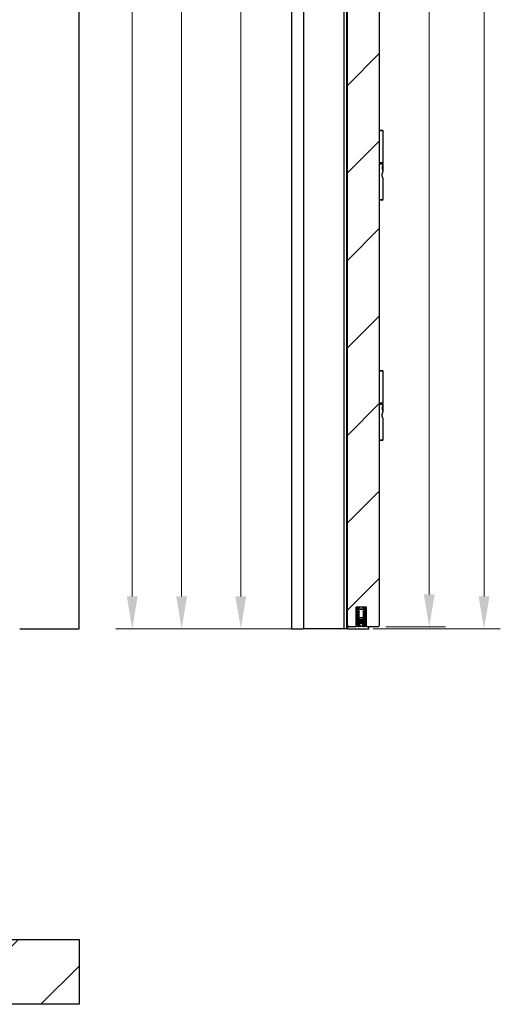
# Model space of a CAD drawing. Header units: millimetres. Extents: x -6500 to 4200, y 0 to 5940.
# Tile 136 of 157: x 1452 to 2192, y 2697 to 4213. Entities that reach past the tile are written whole.
import ezdxf

# ---------------------------------------------------------------- set-up
doc = ezdxf.new("R2010")
doc.units = ezdxf.units.MM
doc.layers.get('Defpoints').update_dxf_attribs({"color": 250})
for name, color, linetype in [('1', 250, 'Continuous'), ('152', 250, 'Continuous'), ('160', 250, 'Continuous')]:
    doc.layers.add(name, color=color, linetype=linetype)
doc.styles.add('Times New Roman', font='times.ttf')
doc.dimstyles.get("Standard").update_dxf_attribs({"dimtxt": 0.18, "dimasz": 0.18, "dimexe": 0.18, "dimexo": 0.0625, "dimgap": 0.09, "dimtad": 0, "dimtih": 1, "dimtoh": 1, "dimdec": 4, "dimzin": 0, "dimdsep": 46, "dimtxsty": 'Standard', "dimcen": 0.09, "dimadec": 0, "dimazin": 0, "dimtfac": 1, "dimtdec": 4, "dimtofl": 0, "dimtmove": 0, "dimatfit": 3, "dimfxl": 1, "dimtolj": 1, "dimtzin": 0, "dimarcsym": 0})

# ---------------------------------------------------------------- blocks, each defined once
blk = doc.blocks.new('_U4')
at = {"layer": '1', "linetype": 'Continuous', "lineweight": 13, "transparency": 16777216}
for p, q in [((1889.8, 5288.8), (1767.1, 5288.8)), ((1792.1, 5238.8), (1792.1, 3324.8)), ((1910.7, 3274.8), (1767.1, 3274.8))]:
    blk.add_line(p, q, dxfattribs=at)
at = {"layer": '1', "linetype": 'Continuous', "lineweight": 70, "transparency": 16777216}
for points in [[(1783.7, 5238.8), (1800.4, 5238.8), (1792.1, 5288.8)], [(1783.7, 3324.8), (1800.4, 3324.8), (1792.1, 3274.8)]]:
    blk.add_solid(points, dxfattribs=at)
at = {"layer": 'Defpoints', "color": 0, "linetype": 'Continuous', "lineweight": 70, "transparency": 16777216}
for p in [(1901.8, 5288.8), (1792.1, 3274.8), (1922.7, 3274.8)]:
    blk.add_point(p, dxfattribs=at)
at = {"layer": '1', "linetype": 'Continuous', "lineweight": -3, "transparency": 16777216, "insert": (1731.2, 4235.2), "char_height": 40, "attachment_point": 1, "rotation": 90, "style": 'Times New Roman'}
blk.add_mtext('\\A1;Ow', dxfattribs=at)
blk = doc.blocks.new('_U6')
at = {"layer": '1', "linetype": 'Continuous', "lineweight": 13, "transparency": 16777216}
for p, q in [((1990.2, 5420.8), (2191.6, 5420.8)), ((2166.6, 3324.8), (2166.6, 5370.8)), ((1995.7, 3274.8), (2191.6, 3274.8))]:
    blk.add_line(p, q, dxfattribs=at)
at = {"layer": '1', "linetype": 'Continuous', "lineweight": 70, "transparency": 16777216}
for points in [[(2158.3, 5370.8), (2175, 5370.8), (2166.6, 5420.8)], [(2158.3, 3324.8), (2175, 3324.8), (2166.6, 3274.8)]]:
    blk.add_solid(points, dxfattribs=at)
at = {"layer": 'Defpoints', "color": 0, "linetype": 'Continuous', "lineweight": 70, "transparency": 16777216}
for p in [(1978.2, 5420.8), (2166.6, 5420.8), (1983.7, 3274.8)]:
    blk.add_point(p, dxfattribs=at)
at = {"layer": '1', "linetype": 'Continuous', "lineweight": -3, "transparency": 16777216, "insert": (2106.6, 4261.1), "char_height": 40, "attachment_point": 1, "rotation": 90, "style": 'Times New Roman'}
blk.add_mtext('\\A1;{\\C18;Hz\\C1;  }', dxfattribs=at)
blk = doc.blocks.new('_U8')
at = {"layer": '1', "linetype": 'Continuous', "lineweight": 13, "transparency": 16777216}
for p, q in [((2009.9, 5307.8), (2107.2, 5307.8)), ((2082.2, 5257.8), (2082.2, 3327.8)), ((2015.4, 3277.8), (2107.2, 3277.8))]:
    blk.add_line(p, q, dxfattribs=at)
at = {"layer": '1', "linetype": 'Continuous', "lineweight": 70, "transparency": 16777216}
for points in [[(2073.9, 5257.8), (2090.5, 5257.8), (2082.2, 5307.8)], [(2073.9, 3327.8), (2090.5, 3327.8), (2082.2, 3277.8)]]:
    blk.add_solid(points, dxfattribs=at)
at = {"layer": 'Defpoints', "color": 0, "linetype": 'Continuous', "lineweight": 70, "transparency": 16777216}
for p in [(1997.9, 5307.8), (2003.4, 3277.8), (2082.2, 3277.8)]:
    blk.add_point(p, dxfattribs=at)
at = {"layer": '1', "linetype": 'Continuous', "lineweight": -3, "transparency": 16777216, "insert": (2021.4, 4264.6), "char_height": 40, "attachment_point": 1, "rotation": 90, "style": 'Times New Roman'}
blk.add_mtext('\\A1;{\\C1; \\C18;Hs}', dxfattribs=at)
blk = doc.blocks.new('_U9')
at = {"layer": '1', "linetype": 'Continuous', "lineweight": 13, "transparency": 16777216}
for p, q in [((1877.1, 5349), (1676, 5349)), ((1701, 3324.8), (1701, 5299)), ((1882.1, 3274.8), (1676, 3274.8))]:
    blk.add_line(p, q, dxfattribs=at)
at = {"layer": '1', "linetype": 'Continuous', "lineweight": 70, "transparency": 16777216}
for points in [[(1692.7, 5299), (1709.3, 5299), (1701, 5349)], [(1692.7, 3324.8), (1709.3, 3324.8), (1701, 3274.8)]]:
    blk.add_solid(points, dxfattribs=at)
at = {"layer": 'Defpoints', "color": 0, "linetype": 'Continuous', "lineweight": 70, "transparency": 16777216}
for p in [(1701, 5349), (1889.1, 5349), (1894.1, 3274.8)]:
    blk.add_point(p, dxfattribs=at)
at = {"layer": '1', "linetype": 'Continuous', "lineweight": -3, "transparency": 16777216, "insert": (1639.2, 4256.2), "char_height": 40, "width": 70.537, "attachment_point": 1, "rotation": 90, "style": 'Times New Roman'}
blk.add_mtext('\\A1;Hb', dxfattribs=at)
blk = doc.blocks.new('_U10')
at = {"layer": '1', "linetype": 'Continuous', "lineweight": 13, "transparency": 16777216}
for p, q in [((1858.4, 5364.8), (1599.9, 5364.8)), ((1624.9, 5314.8), (1624.9, 3324.8)), ((1882.1, 3274.8), (1599.9, 3274.8))]:
    blk.add_line(p, q, dxfattribs=at)
at = {"layer": '1', "linetype": 'Continuous', "lineweight": 70, "transparency": 16777216}
for points in [[(1616.6, 5314.8), (1633.3, 5314.8), (1624.9, 5364.8)], [(1616.6, 3324.8), (1633.3, 3324.8), (1624.9, 3274.8)]]:
    blk.add_solid(points, dxfattribs=at)
at = {"layer": 'Defpoints', "color": 0, "linetype": 'Continuous', "lineweight": 70, "transparency": 16777216}
for p in [(1870.4, 5364.8), (1624.9, 3274.8), (1894.1, 3274.8)]:
    blk.add_point(p, dxfattribs=at)
at = {"layer": '1', "linetype": 'Continuous', "lineweight": -3, "transparency": 16777216, "insert": (1564.1, 4261.7), "char_height": 40, "width": 70.537, "attachment_point": 1, "rotation": 90, "style": 'Times New Roman'}
blk.add_mtext('\\A1;Ho', dxfattribs=at)

msp = doc.modelspace()

# ---------------------------------------------------------------- hatches: boundary and pattern name
at = {"layer": '152', "linetype": 'Continuous', "lineweight": -3}
h = msp.add_hatch(dxfattribs=at)
h.set_pattern_fill('ANSI31', color=256, scale=30, angle=-2e-14, style=0)
h.paths.add_polyline_path([(1985.37, 3308.26), (1969.37, 3308.26), (1969.37, 3277.76), (1958.37, 3277.76), (1956.37, 3279.76), (1956.37, 5294.76), (1990.37, 5294.76), (1990.37, 5307.76), (2005.37, 5307.76), (2005.37, 3279.76), (2003.37, 3277.76), (1985.37, 3277.76)], flags=0)
h = msp.add_hatch(dxfattribs=at)
h.set_pattern_fill('ANSI31', color=256, scale=30, angle=89.954, style=0)
h.paths.add_polyline_path([(1983.87, 3278.26), (1983.87, 3301.76), (1980.6, 3301.76), (1980.6, 3302.76), (1982.37, 3302.76), (1982.37, 3304.76), (1972.37, 3304.76), (1972.37, 3302.76), (1974.14, 3302.76), (1974.14, 3301.76), (1970.87, 3301.76), (1970.87, 3278.26), (1969.87, 3278.26), (1969.87, 3304.26), (1970.87, 3304.26), (1971.37, 3305.76), (1970.87, 3307.26), (1969.87, 3307.26), (1969.87, 3308.26), (1974.12, 3308.26), (1974.12, 3307.26), (1972.87, 3307.26), (1972.87, 3305.76), (1981.87, 3305.76), (1981.87, 3307.26), (1980.62, 3307.26), (1980.62, 3308.26), (1984.87, 3308.26), (1984.87, 3307.26), (1983.87, 3307.26), (1983.37, 3305.76), (1983.87, 3304.26), (1984.87, 3304.26), (1984.87, 3278.26)], flags=0)
at = {"layer": '160', "linetype": 'Continuous', "lineweight": -3}
h = msp.add_hatch(dxfattribs=at)
h.set_pattern_fill('ANSI31', color=256, scale=30, angle=-2e-14, style=0)
h.paths.add_polyline_path([(169.27, 2696.76), (169.27, 2796.76), (319.27, 2796.76), (319.27, 2696.76)], flags=0)
h.paths.add_polyline_path([(1393.27, 2696.76), (1393.27, 2796.76), (1543.27, 2796.76), (1543.27, 2696.76)], flags=0)

# ---------------------------------------------------------------- linework, layer by layer
at = {"layer": '152', "linetype": 'Continuous', "lineweight": -3}
for p, q in [((1543.27, 3274.76), (1543.27, 5514.76)), ((1870.37, 5364.76), (1870.37, 3274.76)), ((2005.37, 5307.76), (2005.37, 3279.76)), ((1888.87, 3274.76), (1888.87, 5294.01)), ((1956.37, 3279.76), (1956.37, 5294.76)), ((1951.37, 3274.76), (1951.37, 5288.76)), ((1951.37, 3274.76), (1951.37, 5288.76)), ((1955.37, 3274.76), (1955.37, 5288.76)), ((2005.37, 4042.76), (2010.42, 4042.76)), ((2011.42, 4041.76), (2005.37, 4041.76)), ((2011.42, 4041.76), (2010.42, 4042.76)), ((2011.42, 3992.76), (2011.42, 4041.76)), ((2005.37, 3992.76), (2011.42, 3992.76)), ((2005.37, 3991.76), (2010.92, 3991.76)), ((2011.42, 3990.26), (2005.37, 3990.26)), ((2010.42, 3991.76), (2011.42, 3992.76)), ((2011.42, 3990.26), (2010.92, 3991.76)), ((2011.22, 3980.51), (2011.22, 3989.01)), ((2011.42, 3989.76), (2011.42, 3990.26)), ((2010.42, 3982.39), (2010.42, 3987.14)), ((2011.42, 3979.21), (2011.42, 3979.82)), ((2011.42, 3936.16), (2011.42, 3968.26)), ((2005.37, 3936.16), (2011.42, 3936.16)), ((2009.92, 3935.16), (2005.37, 3935.16)), ((2009.92, 3935.16), (2011.42, 3936.16)), ((2005.37, 3672.76), (2010.42, 3672.76)), ((2011.42, 3671.76), (2005.37, 3671.76)), ((2011.42, 3671.76), (2010.42, 3672.76)), ((2011.42, 3622.76), (2011.42, 3671.76)), ((2005.37, 3622.76), (2011.42, 3622.76)), ((2005.37, 3621.76), (2010.92, 3621.76)), ((2011.42, 3620.26), (2005.37, 3620.26)), ((2010.42, 3621.76), (2011.42, 3622.76)), ((2010.42, 3612.39), (2010.42, 3617.14)), ((2011.42, 3620.26), (2010.92, 3621.76)), ((2011.22, 3610.51), (2011.22, 3619.01)), ((2011.42, 3619.76), (2011.42, 3620.26)), ((2011.42, 3609.21), (2011.42, 3609.82)), ((2011.42, 3566.16), (2011.42, 3598.26)), ((2005.37, 3566.16), (2011.42, 3566.16)), ((2009.92, 3565.16), (2005.37, 3565.16)), ((2009.92, 3565.16), (2011.42, 3566.16)), ((1985.37, 3308.26), (1969.37, 3308.26)), ((1969.37, 3308.26), (1969.37, 3277.76)), ((1969.87, 3308.26), (1974.12, 3308.26)), ((1969.87, 3307.26), (1969.87, 3308.26)), ((1970.87, 3307.26), (1969.87, 3307.26)), ((1971.6, 3305.76), (1969.87, 3305.76)), ((1969.87, 3305.76), (1969.87, 3304.76)), ((1971.37, 3305.76), (1970.87, 3307.26)), ((1970.87, 3304.26), (1971.37, 3305.76)), ((1974.12, 3307.26), (1972.87, 3307.26)), ((1972.87, 3307.26), (1972.87, 3305.76)), ((1972.87, 3305.76), (1981.87, 3305.76)), ((1974.12, 3308.26), (1974.12, 3307.26)), ((1980.62, 3308.26), (1984.87, 3308.26)), ((1980.62, 3307.26), (1980.62, 3308.26)), ((1981.87, 3307.26), (1980.62, 3307.26)), ((1981.87, 3305.76), (1981.87, 3307.26)), ((1983.87, 3307.26), (1983.37, 3305.76)), ((1984.87, 3305.76), (1983.37, 3305.76)), ((1983.37, 3305.76), (1983.87, 3304.26)), ((1984.87, 3307.26), (1983.87, 3307.26)), ((1984.87, 3308.26), (1984.87, 3307.26)), ((1984.87, 3304.76), (1984.87, 3305.76)), ((1985.37, 3277.76), (1985.37, 3308.26)), ((1969.87, 3304.26), (1969.87, 3304.76)), ((1969.87, 3278.26), (1969.87, 3304.26)), ((1969.87, 3304.26), (1970.87, 3304.26)), ((1974.14, 3301.76), (1970.87, 3301.76)), ((1970.87, 3301.76), (1970.87, 3278.26)), ((1970.87, 3281.26), (1970.87, 3301.26)), ((1970.87, 3301.26), (1971.87, 3301.26)), ((1971.87, 3301.26), (1971.87, 3284.26)), ((1971.87, 3285.76), (1971.87, 3301.26)), ((1971.87, 3301.26), (1972.87, 3301.26)), ((1982.37, 3304.76), (1972.37, 3304.76)), ((1972.37, 3304.76), (1972.37, 3302.76)), ((1972.37, 3302.76), (1974.14, 3302.76)), ((1972.87, 3286.26), (1972.87, 3301.76)), ((1972.87, 3301.76), (1973.87, 3301.76)), ((1972.87, 3301.26), (1972.87, 3285.76)), ((1973.87, 3301.76), (1973.87, 3289.76)), ((1980.87, 3291.76), (1973.87, 3291.76)), ((1974.14, 3302.76), (1974.14, 3301.76)), ((1980.6, 3301.76), (1980.6, 3302.76)), ((1980.6, 3302.76), (1982.37, 3302.76)), ((1983.87, 3301.76), (1980.6, 3301.76)), ((1980.87, 3289.76), (1980.87, 3301.76)), ((1980.87, 3301.76), (1981.87, 3301.76)), ((1981.87, 3301.76), (1981.87, 3286.26)), ((1981.87, 3285.76), (1981.87, 3301.26)), ((1981.87, 3301.26), (1982.87, 3301.26)), ((1982.37, 3302.76), (1982.37, 3304.76)), ((1982.87, 3284.26), (1982.87, 3301.26)), ((1982.87, 3301.26), (1983.87, 3301.26)), ((1982.87, 3301.26), (1982.87, 3285.76)), ((1983.87, 3304.26), (1984.87, 3304.26)), ((1983.87, 3278.26), (1983.87, 3301.76)), ((1983.87, 3301.26), (1983.87, 3281.26)), ((1984.87, 3304.76), (1984.87, 3304.26)), ((1984.87, 3304.26), (1984.87, 3278.26)), ((1958.37, 3277.76), (1956.37, 3279.76)), ((1956.62, 3274.76), (1956.62, 3279.52)), ((1969.37, 3277.76), (1958.37, 3277.76)), ((1970.87, 3278.26), (1969.87, 3278.26)), ((1971.87, 3284.26), (1976.87, 3284.26)), ((1975.58, 3283.26), (1971.87, 3283.26)), ((1971.87, 3283.26), (1971.87, 3281.26)), ((1973.35, 3279.33), (1975.37, 3280.79)), ((1974.87, 3285.76), (1973.37, 3285.76)), ((1973.37, 3285.26), (1974.87, 3285.26)), ((1976.87, 3284.26), (1973.37, 3284.26)), ((1973.87, 3289.76), (1980.87, 3289.76)), ((1980.87, 3288.76), (1973.87, 3288.76)), ((1973.87, 3288.76), (1973.87, 3286.76)), ((1973.87, 3286.76), (1973.87, 3287.76)), ((1973.87, 3287.76), (1980.87, 3287.76)), ((1973.87, 3286.76), (1974.87, 3286.76)), ((1974.87, 3286.76), (1973.87, 3286.76)), ((1980.87, 3278.26), (1973.87, 3278.26)), ((1975.64, 3280.43), (1974.03, 3279.26)), ((1974.03, 3279.26), (1980.71, 3279.26)), ((1974.87, 3286.76), (1974.87, 3285.76)), ((1974.87, 3285.26), (1974.87, 3286.76)), ((1978.87, 3286.76), (1975.87, 3286.76)), ((1975.87, 3286.76), (1975.87, 3285.26)), ((1975.87, 3285.26), (1976.87, 3285.26)), ((1976.02, 3285.26), (1976.36, 3286.2)), ((1976.87, 3285.26), (1976.02, 3285.26)), ((1976.36, 3286.2), (1978.37, 3286.2)), ((1976.87, 3284.26), (1976.87, 3285.26)), ((1976.87, 3285.26), (1976.87, 3284.26)), ((1978.72, 3285.26), (1977.87, 3285.26)), ((1977.87, 3285.26), (1977.87, 3284.26)), ((1977.87, 3284.26), (1977.87, 3285.26)), ((1977.87, 3285.26), (1978.87, 3285.26)), ((1977.87, 3284.26), (1982.87, 3284.26)), ((1981.37, 3284.26), (1977.87, 3284.26)), ((1978.37, 3286.2), (1978.72, 3285.26)), ((1978.87, 3285.26), (1978.87, 3286.76)), ((1980.71, 3279.26), (1979.1, 3280.43)), ((1982.87, 3283.26), (1979.15, 3283.26)), ((1979.37, 3280.79), (1981.38, 3279.33)), ((1979.87, 3286.76), (1980.87, 3286.76)), ((1979.87, 3285.76), (1979.87, 3286.76)), ((1980.87, 3286.76), (1979.87, 3286.76)), ((1979.87, 3286.76), (1979.87, 3285.26)), ((1981.37, 3285.76), (1979.87, 3285.76)), ((1979.87, 3285.26), (1981.37, 3285.26)), ((1980.87, 3286.76), (1980.87, 3288.76)), ((1980.87, 3287.76), (1980.87, 3286.76)), ((1982.87, 3281.26), (1982.87, 3283.26)), ((1984.87, 3278.26), (1983.87, 3278.26)), ((2003.37, 3277.76), (1985.37, 3277.76)), ((1989.37, 3274.76), (1989.37, 3277.78)), ((2005.37, 3279.76), (2003.37, 3277.76)), ((1452.01, 3274.76), (1543.27, 3274.76)), ((1870.37, 3274.76), (1888.13, 3274.76)), ((1951.37, 3274.76), (1894.12, 3274.76)), ((1955.37, 3274.76), (1951.37, 3274.76)), ((1956.19, 3274.76), (1955.37, 3274.76)), ((1956.62, 3274.76), (1956.19, 3274.76)), ((1956.62, 3274.76), (1984.12, 3274.76)), ((1393.27, 2796.76), (1543.27, 2796.76)), ((1543.27, 2796.76), (1543.27, 2696.76)), ((1543.27, 2696.76), (1393.27, 2696.76))]:
    msp.add_line(p, q, dxfattribs=at)
for centre, radius, start, end in [((1969.87, 3306.76), 2, 270, 311.97947), ((1984.87, 3306.76), 2, 228.02053, 270), ((1973.87, 3281.26), 3, 180, 270), ((1973.37, 3285.76), 1.5, 180, 270), ((1973.87, 3281.26), 2, 180, 255.12037), ((1973.21, 3281.38), 0.388, 136.23022, 311.4315), ((1973.37, 3286.26), 0.5, 180, 270), ((1973.37, 3285.76), 0.5, 180, 270), ((1977.27, 3277.5), 6, 106.2869, 136.23022), ((1978.13, 3277.31), 6, 97.27686, 140.90762), ((1975.5, 3280.61), 0.225, 307.64707, 126.05092), ((1976.61, 3277.31), 6, 39.09238, 82.72314), ((1979.24, 3280.61), 0.225, 53.94908, 232.35293), ((1977.47, 3277.5), 6, 43.76978, 73.7131), ((1980.87, 3281.26), 3, 270, 0), ((1981.52, 3281.38), 0.388, 228.5685, 43.76978), ((1981.37, 3286.26), 0.5, 270, 0), ((1981.37, 3285.76), 0.5, 270, 0), ((1981.37, 3285.76), 1.5, 270, 0), ((1980.87, 3281.26), 2, 284.87963, 0)]:
    msp.add_arc(centre, radius, start, end, dxfattribs=at)
for points, knots in [([(2011.42, 3979.76), (2011.42, 3979.76), (2011.42, 3979.76), (2011.42, 3979.76), (2011.41, 3979.78), (2011.39, 3979.83), (2011.36, 3979.87), (2011.36, 3979.88), (2011.35, 3979.9), (2011.35, 3979.91), (2011.33, 3979.94), (2011.32, 3979.96), (2011.28, 3980.03), (2011.26, 3980.09), (2011.2, 3980.22), (2011.17, 3980.29), (2011.11, 3980.4), (2011.09, 3980.46), (2011.06, 3980.53), (2011.04, 3980.57), (2011.03, 3980.59), (2010.98, 3980.71), (2010.94, 3980.81), (2010.86, 3981.01), (2010.81, 3981.12), (2010.73, 3981.35), (2010.68, 3981.46), (2010.63, 3981.62), (2010.62, 3981.65), (2010.6, 3981.72), (2010.59, 3981.75), (2010.56, 3981.85), (2010.54, 3981.91), (2010.47, 3982.11), (2010.43, 3982.25), (2010.36, 3982.54), (2010.32, 3982.68), (2010.28, 3982.87), (2010.27, 3982.91), (2010.26, 3982.99), (2010.25, 3983.03), (2010.23, 3983.14), (2010.21, 3983.22), (2010.18, 3983.46), (2010.15, 3983.62), (2010.12, 3983.94), (2010.1, 3984.1), (2010.09, 3984.31), (2010.09, 3984.35), (2010.09, 3984.44), (2010.08, 3984.48), (2010.08, 3984.61), (2010.08, 3984.69), (2010.08, 3984.94), (2010.09, 3985.27), (2010.12, 3985.59), (2010.15, 3985.84), (2010.16, 3985.92), (2010.17, 3986.04), (2010.18, 3986.08), (2010.19, 3986.16), (2010.2, 3986.2), (2010.23, 3986.39), (2010.26, 3986.55), (2010.33, 3986.85), (2010.36, 3986.99), (2010.44, 3987.28), (2010.48, 3987.41), (2010.53, 3987.58), (2010.54, 3987.62), (2010.56, 3987.68), (2010.57, 3987.71), (2010.6, 3987.81), (2010.62, 3987.88), (2010.69, 3988.06), (2010.73, 3988.18), (2010.82, 3988.41), (2010.86, 3988.52), (2010.92, 3988.67), (2010.94, 3988.72), (2010.97, 3988.79), (2010.98, 3988.82), (2011, 3988.86), (2011.01, 3988.89), (2011.06, 3989), (2011.1, 3989.08), (2011.17, 3989.24), (2011.2, 3989.31), (2011.24, 3989.4), (2011.27, 3989.45), (2011.29, 3989.49), (2011.3, 3989.51), (2011.3, 3989.53), (2011.33, 3989.59), (2011.35, 3989.63), (2011.39, 3989.69), (2011.4, 3989.72), (2011.41, 3989.75), (2011.42, 3989.76), (2011.42, 3989.76)], [0, 0, 0, 0, 0.0003674, 0.0003674, 0.0316059, 0.0628445, 0.0628445, 0.0706541, 0.0706541, 0.0784637, 0.0784637, 0.094083, 0.094083, 0.1253215, 0.1253215, 0.15656, 0.15656, 0.1721793, 0.1799889, 0.1799889, 0.1877985, 0.1877985, 0.2190371, 0.2190371, 0.2502756, 0.2502756, 0.2815141, 0.2815141, 0.2893237, 0.2893237, 0.2971333, 0.2971333, 0.3127526, 0.3127526, 0.3439911, 0.3439911, 0.3752296, 0.3752296, 0.3830393, 0.3830393, 0.3908489, 0.3908489, 0.4064682, 0.4064682, 0.4377067, 0.4377067, 0.4689452, 0.4689452, 0.4767548, 0.4767548, 0.4845645, 0.4845645, 0.5001837, 0.5001837, 0.5314222, 0.5626608, 0.5626608, 0.57828, 0.57828, 0.5860896, 0.5860896, 0.5938993, 0.5938993, 0.6251378, 0.6251378, 0.6563763, 0.6563763, 0.6876148, 0.6876148, 0.6954245, 0.6954245, 0.7032341, 0.7032341, 0.7188533, 0.7188533, 0.7500919, 0.7500919, 0.7813304, 0.7813304, 0.7969496, 0.7969496, 0.8047593, 0.8047593, 0.8125689, 0.8125689, 0.8438074, 0.8438074, 0.8750459, 0.8750459, 0.8906652, 0.8984748, 0.8984748, 0.9062844, 0.9062844, 0.937523, 0.937523, 0.9687615, 0.9687615, 1, 1, 1, 1]), ([(2011.42, 3968.26), (2011.42, 3968.26), (2011.42, 3968.26), (2011.42, 3968.26), (2011.42, 3968.26), (2011.42, 3968.26), (2011.42, 3968.26), (2011.41, 3968.27), (2011.4, 3968.29), (2011.39, 3968.32), (2011.38, 3968.34), (2011.37, 3968.35), (2011.36, 3968.36), (2011.34, 3968.41), (2011.31, 3968.45), (2011.26, 3968.56), (2011.22, 3968.62), (2011.15, 3968.76), (2011.11, 3968.84), (2011.05, 3968.97), (2011.02, 3969.01), (2010.98, 3969.11), (2010.96, 3969.16), (2010.88, 3969.31), (2010.83, 3969.41), (2010.73, 3969.64), (2010.68, 3969.76), (2010.58, 3970.01), (2010.52, 3970.14), (2010.42, 3970.41), (2010.36, 3970.55), (2010.26, 3970.85), (2010.21, 3971), (2010.12, 3971.31), (2010.08, 3971.48), (2009.99, 3971.81), (2009.96, 3971.98), (2009.89, 3972.33), (2009.86, 3972.5), (2009.83, 3972.77), (2009.81, 3972.91), (2009.8, 3973.05), (2009.79, 3973.14), (2009.79, 3973.18), (2009.78, 3973.41), (2009.77, 3973.6), (2009.77, 3973.96), (2009.78, 3974.15), (2009.8, 3974.51), (2009.82, 3974.69), (2009.85, 3974.91), (2009.86, 3974.96), (2009.87, 3975.05), (2009.88, 3975.09), (2009.9, 3975.23), (2009.91, 3975.31), (2009.96, 3975.57), (2010, 3975.74), (2010.08, 3976.07), (2010.13, 3976.23), (2010.2, 3976.46), (2010.23, 3976.58), (2010.27, 3976.69), (2010.29, 3976.77), (2010.31, 3976.8), (2010.37, 3976.99), (2010.42, 3977.13), (2010.53, 3977.4), (2010.58, 3977.53), (2010.69, 3977.78), (2010.74, 3977.9), (2010.8, 3978.04), (2010.82, 3978.07), (2010.84, 3978.12), (2010.85, 3978.15), (2010.89, 3978.23), (2010.91, 3978.28), (2010.99, 3978.43), (2011.03, 3978.52), (2011.12, 3978.69), (2011.16, 3978.77), (2011.2, 3978.85), (2011.21, 3978.87), (2011.23, 3978.9), (2011.24, 3978.92), (2011.26, 3978.97), (2011.28, 3978.99), (2011.32, 3979.07), (2011.34, 3979.12), (2011.38, 3979.19), (2011.4, 3979.22), (2011.41, 3979.24), (2011.41, 3979.24), (2011.41, 3979.25), (2011.41, 3979.25), (2011.42, 3979.26), (2011.42, 3979.26), (2011.42, 3979.26)], [0, 0, 0, 0, 0.0019563, 0.0019563, 0.0039126, 0.0078252, 0.0156504, 0.0156504, 0.0313009, 0.0469513, 0.0547765, 0.0547765, 0.0626017, 0.0626017, 0.0939026, 0.0939026, 0.1252034, 0.1252034, 0.1565043, 0.1565043, 0.1721547, 0.1721547, 0.1878052, 0.1878052, 0.219106, 0.219106, 0.2504069, 0.2504069, 0.2817077, 0.2817077, 0.3130086, 0.3130086, 0.3443095, 0.3443095, 0.3756103, 0.3756103, 0.4069112, 0.4069112, 0.438212, 0.438212, 0.4538625, 0.4616877, 0.4616877, 0.4695129, 0.4695129, 0.5008138, 0.5008138, 0.5321146, 0.5321146, 0.5634155, 0.5634155, 0.5712407, 0.5712407, 0.5790659, 0.5790659, 0.5947163, 0.5947163, 0.6260172, 0.6260172, 0.6573181, 0.6573181, 0.6729685, 0.6807937, 0.6807937, 0.6886189, 0.6886189, 0.7199198, 0.7199198, 0.7512206, 0.7512206, 0.7825215, 0.7825215, 0.7903467, 0.7903467, 0.7981719, 0.7981719, 0.8138224, 0.8138224, 0.8451232, 0.8451232, 0.8764241, 0.8764241, 0.8842493, 0.8842493, 0.8920745, 0.8920745, 0.9077249, 0.9077249, 0.9390258, 0.9390258, 0.9703267, 0.9703267, 0.9781519, 0.9781519, 0.9859771, 0.9859771, 1, 1, 1, 1]), ([(2011.42, 3598.26), (2011.42, 3598.26), (2011.42, 3598.26), (2011.42, 3598.26), (2011.42, 3598.26), (2011.42, 3598.26), (2011.42, 3598.26), (2011.41, 3598.27), (2011.4, 3598.29), (2011.39, 3598.32), (2011.38, 3598.34), (2011.37, 3598.35), (2011.36, 3598.36), (2011.34, 3598.41), (2011.31, 3598.45), (2011.26, 3598.56), (2011.22, 3598.62), (2011.15, 3598.76), (2011.11, 3598.84), (2011.05, 3598.97), (2011.02, 3599.01), (2010.98, 3599.11), (2010.96, 3599.16), (2010.88, 3599.31), (2010.83, 3599.41), (2010.73, 3599.64), (2010.68, 3599.76), (2010.58, 3600.01), (2010.52, 3600.14), (2010.42, 3600.41), (2010.36, 3600.55), (2010.26, 3600.85), (2010.21, 3601), (2010.12, 3601.31), (2010.08, 3601.48), (2009.99, 3601.81), (2009.96, 3601.98), (2009.89, 3602.33), (2009.86, 3602.5), (2009.83, 3602.77), (2009.81, 3602.91), (2009.8, 3603.05), (2009.79, 3603.14), (2009.79, 3603.18), (2009.78, 3603.41), (2009.77, 3603.6), (2009.77, 3603.96), (2009.78, 3604.15), (2009.8, 3604.51), (2009.82, 3604.69), (2009.85, 3604.91), (2009.86, 3604.96), (2009.87, 3605.05), (2009.88, 3605.09), (2009.9, 3605.23), (2009.91, 3605.31), (2009.96, 3605.57), (2010, 3605.74), (2010.08, 3606.07), (2010.13, 3606.23), (2010.2, 3606.46), (2010.23, 3606.58), (2010.27, 3606.69), (2010.29, 3606.77), (2010.31, 3606.8), (2010.37, 3606.99), (2010.42, 3607.13), (2010.53, 3607.4), (2010.58, 3607.53), (2010.69, 3607.78), (2010.74, 3607.9), (2010.8, 3608.04), (2010.82, 3608.07), (2010.84, 3608.12), (2010.85, 3608.15), (2010.89, 3608.23), (2010.91, 3608.28), (2010.99, 3608.43), (2011.03, 3608.52), (2011.12, 3608.69), (2011.16, 3608.77), (2011.2, 3608.85), (2011.21, 3608.87), (2011.23, 3608.9), (2011.24, 3608.92), (2011.26, 3608.97), (2011.28, 3608.99), (2011.32, 3609.07), (2011.34, 3609.12), (2011.38, 3609.19), (2011.4, 3609.22), (2011.41, 3609.24), (2011.41, 3609.24), (2011.41, 3609.25), (2011.41, 3609.25), (2011.42, 3609.26), (2011.42, 3609.26), (2011.42, 3609.26)], [0, 0, 0, 0, 0.0019563, 0.0019563, 0.0039126, 0.0078252, 0.0156504, 0.0156504, 0.0313009, 0.0469513, 0.0547765, 0.0547765, 0.0626017, 0.0626017, 0.0939026, 0.0939026, 0.1252034, 0.1252034, 0.1565043, 0.1565043, 0.1721547, 0.1721547, 0.1878052, 0.1878052, 0.219106, 0.219106, 0.2504069, 0.2504069, 0.2817077, 0.2817077, 0.3130086, 0.3130086, 0.3443095, 0.3443095, 0.3756103, 0.3756103, 0.4069112, 0.4069112, 0.438212, 0.438212, 0.4538625, 0.4616877, 0.4616877, 0.4695129, 0.4695129, 0.5008138, 0.5008138, 0.5321146, 0.5321146, 0.5634155, 0.5634155, 0.5712407, 0.5712407, 0.5790659, 0.5790659, 0.5947163, 0.5947163, 0.6260172, 0.6260172, 0.657318, 0.657318, 0.6729685, 0.6807937, 0.6807937, 0.6886189, 0.6886189, 0.7199198, 0.7199198, 0.7512206, 0.7512206, 0.7825215, 0.7825215, 0.7903467, 0.7903467, 0.7981719, 0.7981719, 0.8138223, 0.8138223, 0.8451232, 0.8451232, 0.8764241, 0.8764241, 0.8842493, 0.8842493, 0.8920745, 0.8920745, 0.9077249, 0.9077249, 0.9390258, 0.9390258, 0.9703266, 0.9703266, 0.9781519, 0.9781519, 0.9859771, 0.9859771, 1, 1, 1, 1]), ([(2011.42, 3609.76), (2011.42, 3609.76), (2011.42, 3609.76), (2011.42, 3609.76), (2011.41, 3609.78), (2011.39, 3609.83), (2011.36, 3609.87), (2011.36, 3609.88), (2011.35, 3609.9), (2011.35, 3609.91), (2011.33, 3609.94), (2011.32, 3609.96), (2011.28, 3610.03), (2011.26, 3610.09), (2011.2, 3610.22), (2011.17, 3610.29), (2011.11, 3610.4), (2011.09, 3610.46), (2011.06, 3610.53), (2011.04, 3610.57), (2011.03, 3610.59), (2010.98, 3610.71), (2010.94, 3610.81), (2010.86, 3611.01), (2010.81, 3611.12), (2010.73, 3611.35), (2010.68, 3611.46), (2010.63, 3611.62), (2010.62, 3611.65), (2010.6, 3611.72), (2010.59, 3611.75), (2010.56, 3611.85), (2010.54, 3611.91), (2010.47, 3612.11), (2010.43, 3612.25), (2010.36, 3612.54), (2010.32, 3612.68), (2010.28, 3612.87), (2010.27, 3612.91), (2010.26, 3612.99), (2010.25, 3613.03), (2010.23, 3613.14), (2010.21, 3613.22), (2010.18, 3613.46), (2010.15, 3613.62), (2010.12, 3613.94), (2010.1, 3614.1), (2010.09, 3614.31), (2010.09, 3614.35), (2010.09, 3614.44), (2010.08, 3614.48), (2010.08, 3614.61), (2010.08, 3614.69), (2010.08, 3614.94), (2010.09, 3615.27), (2010.12, 3615.59), (2010.15, 3615.84), (2010.16, 3615.92), (2010.17, 3616.04), (2010.18, 3616.08), (2010.19, 3616.16), (2010.2, 3616.2), (2010.23, 3616.39), (2010.26, 3616.55), (2010.33, 3616.85), (2010.36, 3616.99), (2010.44, 3617.28), (2010.48, 3617.41), (2010.53, 3617.58), (2010.54, 3617.62), (2010.56, 3617.68), (2010.57, 3617.71), (2010.6, 3617.81), (2010.62, 3617.88), (2010.69, 3618.06), (2010.73, 3618.18), (2010.82, 3618.41), (2010.86, 3618.52), (2010.92, 3618.67), (2010.94, 3618.72), (2010.97, 3618.79), (2010.98, 3618.82), (2011, 3618.86), (2011.01, 3618.89), (2011.06, 3619), (2011.1, 3619.08), (2011.17, 3619.24), (2011.2, 3619.31), (2011.24, 3619.4), (2011.27, 3619.45), (2011.29, 3619.49), (2011.3, 3619.51), (2011.3, 3619.53), (2011.33, 3619.59), (2011.35, 3619.63), (2011.39, 3619.69), (2011.4, 3619.72), (2011.41, 3619.75), (2011.42, 3619.76), (2011.42, 3619.76)], [0, 0, 0, 0, 0.0003673, 0.0003673, 0.0316059, 0.0628444, 0.0628444, 0.070654, 0.070654, 0.0784636, 0.0784636, 0.0940829, 0.0940829, 0.1253214, 0.1253214, 0.1565599, 0.1565599, 0.1721792, 0.1799888, 0.1799888, 0.1877985, 0.1877985, 0.219037, 0.219037, 0.2502755, 0.2502755, 0.281514, 0.281514, 0.2893237, 0.2893237, 0.2971333, 0.2971333, 0.3127525, 0.3127525, 0.3439911, 0.3439911, 0.3752296, 0.3752296, 0.3830392, 0.3830392, 0.3908489, 0.3908489, 0.4064681, 0.4064681, 0.4377066, 0.4377066, 0.4689452, 0.4689452, 0.4767548, 0.4767548, 0.4845644, 0.4845644, 0.5001837, 0.5001837, 0.5314222, 0.5626607, 0.5626607, 0.57828, 0.57828, 0.5860896, 0.5860896, 0.5938992, 0.5938992, 0.6251378, 0.6251378, 0.6563763, 0.6563763, 0.6876148, 0.6876148, 0.6954244, 0.6954244, 0.7032341, 0.7032341, 0.7188533, 0.7188533, 0.7500918, 0.7500918, 0.7813304, 0.7813304, 0.7969496, 0.7969496, 0.8047592, 0.8047592, 0.8125689, 0.8125689, 0.8438074, 0.8438074, 0.8750459, 0.8750459, 0.8906652, 0.8984748, 0.8984748, 0.9062844, 0.9062844, 0.937523, 0.937523, 0.9687615, 0.9687615, 1, 1, 1, 1]), ([(1894.12, 3274.76), (1892.74, 3274.76), (1891.38, 3274.76), (1889.44, 3274.76), (1888.87, 3274.76), (1888.87, 3274.76)], [0, 0, 0, 0, 0.5005042, 0.5005042, 1, 1, 1, 1])]:
    msp.add_open_spline(points, degree=3, knots=knots, dxfattribs=at)
msp.add_rational_spline([(1984.12, 3274.76), (1989.36, 3274.76), (1989.37, 3274.76)], [1, 0.7074049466, 0.999404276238], degree=2, dxfattribs=at)

# ---------------------------------------------------------------- dimensions: what is measured, and where the dimension line sits
at = {"layer": '1', "linetype": 'Continuous', "lineweight": -3}
for base, p1, p2, angle, text, picture, middle in [((2166.63, 5420.76), (1983.72, 3274.76), (1978.24, 5420.76), 270, '{\\C18;Hz\\C1;  }', '_U6', (2166.63, 4294.51)), ((1624.93, 3274.76), (1870.37, 5364.76), (1894.12, 3274.76), 90, 'Ho', '_U10', (1624.93, 4297.01)), ((1701.01, 5349.01), (1894.12, 3274.76), (1889.12, 5349.01), 90, 'Hb', '_U9', (1701.01, 4291.51)), ((2082.22, 3277.76), (1997.87, 5307.76), (2003.37, 3277.76), 90, '{\\C1; \\C18;Hs}', '_U8', (2082.22, 4303.76)), ((1792.07, 3274.76), (1901.82, 5288.76), (1922.74, 3274.76), 90, 'Ow', '_U4', (1792.07, 4276.51))]:
    dim = msp.add_linear_dim(base=base, p1=p1, p2=p2, angle=angle, text=text, dimstyle='Standard', override={"dimscale": 20, "dimtxt": 2, "dimasz": 2.5, "dimexe": 1.25, "dimexo": 0.6, "dimgap": 1, "dimtad": 1, "dimtih": 0, "dimtoh": 0, "dimdec": 1, "dimlfac": 1, "dimzin": 8, "dimdsep": 44, "dimlunit": 2, "dimpost": '', "dimtxsty": 'Times New Roman', "dimsah": 1, "dimse1": 0, "dimse2": 0, "dimsd1": 0, "dimsd2": 0, "dimclrd": 256, "dimclre": 256, "dimclrt": 256, "dimtol": 0, "dimtm": -0.1, "dimtfac": 1, "dimtdec": 2, "dimtofl": 1, "dimtmove": 0, "dimtzin": 8, "dimlwd": 13, "dimlwe": 13}, dxfattribs=at)
    dim.commit()
    dim.dimension.update_dxf_attribs({"geometry": picture, "text_midpoint": middle, "dimtype": 160})

doc.saveas('drawing.dxf')
